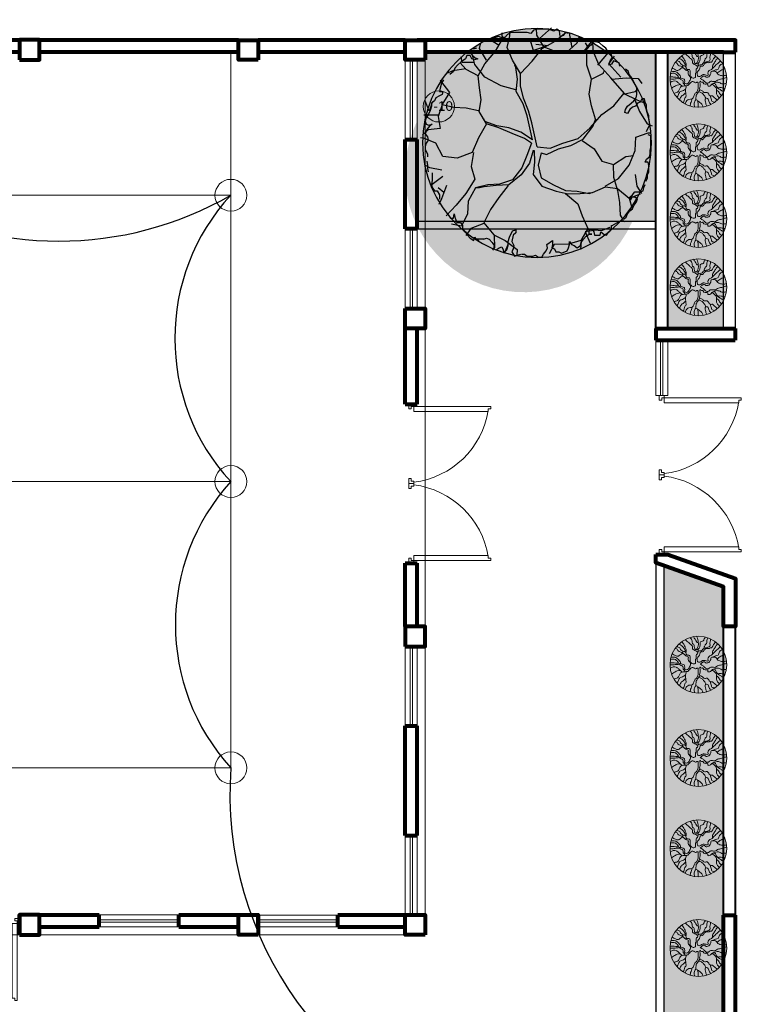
# Model space of a CAD drawing. Extents: x 3331.4 to 3353.9, y 1743.2 to 1801.6.
# Tile 6 of 6: x 3344.8 to 3353.9, y 1789.2 to 1801.6. Entities that reach past the tile are written whole.
import ezdxf

# ---------------------------------------------------------------- set-up
doc = ezdxf.new("R2010")
doc.units = 0
doc.layers.add('JD-ARBOL', color=7, linetype='Continuous')
doc.layers.add('JD-HATCH', color=7, linetype='Continuous')
doc.layers.add('JD-COTAS', color=250, linetype='Continuous', lineweight=13)
doc.layers.add('MUROS', color=168, linetype='Continuous', lineweight=50)
doc.styles.add('ARIAL', font='txt', dxfattribs={"height": 1})

# ---------------------------------------------------------------- blocks, each defined once
blk = doc.blocks.new('A$C7BF52171')
at = {"lineweight": 13}
for p, q in [((0.775, 0.775), (0.8013, 0.775)), ((0.8013, 0.775), (0.8013, 0.75)), ((0.8, 0.025), (0.775, 0.025)), ((0.8, 0.05), (0.8, 0.025))]:
    blk.add_line(p, q, dxfattribs=at)
for points in [[(0.775, 0.775), (0.775, 0.8), (0.825, 0.8), (0.825, 0.75), (0.8013, 0.75)], [(0.025, 0.05), (0, 0.05), (0, 0.025), (0.025, 0.025)], [(0.025, 0.025), (0.775, 0.025), (0.775, 0.075), (0.025, 0.075), (0.025, 0.05)], [(0.8, 0.05), (0.825, 0.05), (0.825, 0), (0.775, 0), (0.775, 0.025)]]:
    blk.add_lwpolyline(points, dxfattribs=at)
blk.add_arc((0.8845, -0.0762), 0.8706, 97.22592, 170.83204, dxfattribs=at)
blk = doc.blocks.new('col25')
at = {"color": 18, "lineweight": 80, "true_color": 0x000000}
blk.add_lwpolyline([(0, -0.25), (0.25, -0.25), (0.25, 0), (0, 0)], close=True, dxfattribs=at)
blk = doc.blocks.new('dggsee')
at = {"transparency": 33554559}
h = blk.add_hatch(color=256, dxfattribs=at)
h.set_gradient(color1=(204, 211, 156), color2=(185, 195, 121), one_color=1, tint=0.62)
h.paths.add_polyline_path([(0.2721, 0.1822, 0.086802), (0.2163, 0.501, 0.658274), (-1.3688, -0.1812, 0.086802), (-1.3131, -0.5001, 0.658274)])
h = blk.add_hatch(color=256, dxfattribs=at)
h.set_gradient(color1=(135, 144, 65), color2=(148, 158, 71), one_color=1, tint=0.45, name='INVCYLINDER')
h.paths.add_polyline_path([(-1.3131, -0.5001, 0.840262), (0.51, -0.1812, 0.206074), (0.2163, 0.501, -0.086802), (0.2721, 0.1822, -0.658274)])
h = blk.add_hatch(color=256, dxfattribs=at)
h.set_gradient(color1=(161, 161, 161), color2=(184, 184, 184), one_color=1, tint=0.72, name='INVCYLINDER')
h.paths.add_polyline_path([(0.6537, -0.4323, 0.171131), (0.4384, 0.1785, -0.09857), (0.51, -0.1812, -0.806066), (-1.2841, -0.571, 0.930971)])
for p, q in [((-0.7986, 0.6572), (-0.7871, 0.6832)), ((0.0664, 0.5965), (0.0952, 0.5879)), ((-0.2471, 0.4568), (-0.2538, 0.4676)), ((-0.3978, -0.2423), (-0.4056, -0.2423)), ((0.0425, -0.5484), (0.0767, -0.5484)), ((0.003, -0.9719), (0.0722, -0.9719)), ((0.0722, -0.9719), (0.0491, -0.9805))]:
    blk.add_line(p, q)
for points in [[(-0.689, 0.7179), (-0.6602, 0.7265), (-0.6429, 0.7005), (-0.6198, 0.6919), (-0.6141, 0.7352), (-0.591, 0.7525), (-0.5679, 0.7352), (-0.5449, 0.7439), (-0.516, 0.7525), (-0.4295, 0.7525), (-0.4007, 0.7439), (-0.3776, 0.7179), (-0.3488, 0.7265), (-0.2162, 0.7265), (-0.1873, 0.7092), (-0.1643, 0.6832), (-0.1354, 0.6832), (-0.1124, 0.6919), (-0.0893, 0.6832), (-0.0547, 0.6745), (-0.0316, 0.6572)], [(-0.432, -0.2138), (-0.4095, -0.1148), (-0.387, -0.0173), (-0.3606, 0.0817), (-0.3185, 0.1852), (-0.2931, 0.2887), (-0.2931, 0.3878), (-0.3909, 0.4913), (-0.4731, 0.5948), (-0.5788, 0.6533), (-0.6688, 0.7283)], [(-0.4506, 0.6758), (-0.5485, 0.7628)], [(-0.4849, 0.6068), (-0.4281, 0.7043), (-0.4242, 0.7568)], [(-0.2948, 0.3895), (-0.2285, 0.4973), (-0.1835, 0.6008), (-0.206, 0.6983), (-0.206, 0.7283)], [(-1.1472, 0.2257), (-1.0347, 0.3533), (-0.9369, 0.4628), (-0.8909, 0.5723), (-0.888, 0.6698), (-0.8498, 0.6698)], [(-1.11, 0.4492), (-1.1042, 0.4752), (-1.0581, 0.4926), (-1.0408, 0.4666), (-1.0177, 0.4579), (-1.0293, 0.4926), (-1.0466, 0.5186), (-1.0408, 0.5446), (-1.012, 0.5705), (-0.9947, 0.5965), (-0.9716, 0.6139), (-0.9428, 0.6399), (-0.9139, 0.6485), (-0.8909, 0.6485), (-0.8736, 0.6225), (-0.8447, 0.6139), (-0.8274, 0.6399)], [(-0.8762, 0.3413), (-0.8381, 0.4568), (-0.8381, 0.5888), (-0.8987, 0.6533)], [(-0.4849, 0.6068), (-0.5935, 0.5663), (-0.7031, 0.5543), (-0.8087, 0.5603), (-0.8841, 0.6593), (-0.888, 0.6593)], [(-0.6649, 0.5543), (-0.7598, 0.6413), (-0.7784, 0.6938)], [(-0.7177, 0.6008), (-0.6991, 0.7043), (-0.6991, 0.7223)], [(-0.4203, 0.6293), (-0.5221, 0.6188), (-0.4017, 0.5783), (-0.3714, 0.6758), (-0.387, 0.6698)], [(0.0532, 0.3698), (-0.0025, 0.4688), (-0.0896, 0.5723), (-0.1454, 0.6698), (-0.1424, 0.7223)], [(-0.1199, 0.6188), (-0.0329, 0.6698)], [(-0.9291, 0.4568), (-1.0152, 0.5603), (-1.0152, 0.5783)], [(-0.0143, 0.4973), (0.0425, 0.5948), (0.0346, 0.6293)], [(-1.1169, 0.3578), (-1.0191, 0.4688), (-1.0641, 0.5318)], [(-0.255, 0.2542), (-0.1346, 0.2887), (-0.0025, 0.3578), (0.0797, 0.4628), (0.1061, 0.5603)], [(0.1183, 0.5619), (0.101, 0.5359), (0.0779, 0.5186), (0.0549, 0.5099), (0.0837, 0.5012), (0.1068, 0.5099), (0.1183, 0.5359), (0.1471, 0.5359), (0.1587, 0.5099), (0.1933, 0.4839), (0.2221, 0.4579), (0.2452, 0.4319), (0.2567, 0.4059), (0.2855, 0.3799)], [(0.0875, 0.4793), (0.1853, 0.4793), (0.1931, 0.5258)], [(-1.3291, -0.088), (-1.3522, -0.036), (-1.3522, -0.01), (-1.3464, 0.016), (-1.3464, 0.042), (-1.3349, 0.068), (-1.3291, 0.1026), (-1.3291, 0.1286), (-1.3176, 0.1546), (-1.3118, 0.1806), (-1.2888, 0.1806), (-1.2772, 0.1546), (-1.2542, 0.146), (-1.2369, 0.12), (-1.2138, 0.1113), (-1.1907, 0.094), (-1.1734, 0.0593), (-1.1504, 0.068), (-1.1561, 0.094), (-1.1734, 0.12), (-1.2023, 0.146), (-1.2253, 0.1633), (-1.2426, 0.1893), (-1.2484, 0.2153), (-1.2484, 0.2673), (-1.2311, 0.3019), (-1.208, 0.3539), (-1.185, 0.3799), (-1.1792, 0.4059), (-1.1561, 0.4232)], [(-0.9105, 0.0127), (-0.8762, 0.1222), (-0.8576, 0.2197), (-0.8762, 0.3413), (-0.9741, 0.3923), (-0.978, 0.4043)], [(-0.3937, -0.1547), (-0.3714, -0.0578), (-0.3489, 0.0412), (-0.3156, 0.1387), (-0.2589, 0.2422), (-0.2696, 0.3413), (-0.255, 0.4388), (-0.2471, 0.4568)], [(-0.383, -0.1841), (-0.3264, -0.1433), (-0.2246, -0.1028), (-0.116, -0.0578), (-0.0143, -0.0233), (0.0464, 0.0757), (0.0278, 0.1732), (0.0425, 0.2722), (0.0532, 0.3698), (0.1521, 0.4223), (0.2039, 0.4793)], [(0.155, 0.4283), (0.2607, 0.4103), (0.3135, 0.3878)], [(-1.0416, 0.3413), (-1.1619, 0.3533), (-1.2598, 0.3473), (-1.2901, 0.3067)], [(0.0503, 0.0817), (0.1521, 0.1042), (0.2528, 0.1102), (0.3477, 0.1327), (0.2871, 0.2317), (0.3585, 0.3293), (0.3624, 0.3353)], [(0.3374, 0.3366), (0.3547, 0.3106), (0.3663, 0.2673), (0.372, 0.2413), (0.3432, 0.2413), (0.349, 0.2153), (0.372, 0.2066), (0.4009, 0.1893), (0.4124, 0.1633), (0.4355, 0.146), (0.4355, 0.12), (0.447, 0.0853), (0.4643, 0.0506), (0.4816, 0.0246), (0.4874, -0.0014), (0.4816, -0.0274), (0.4585, -0.036), (0.4297, -0.0274), (0.4528, -0.0447), (0.4758, -0.0707), (0.4874, -0.1053), (0.4701, -0.1313), (0.4643, -0.1573), (0.4816, -0.1833), (0.4874, -0.2093), (0.4874, -0.2353), (0.4701, -0.27), (0.4701, -0.296)], [(-1.1394, 0.2197), (-1.2343, 0.2422), (-1.2568, 0.2602)], [(-1.2265, 0.1852), (-1.2715, 0.0757), (-1.3322, -0.0233), (-1.3732, -0.0398)], [(-0.4319, -0.2134), (-0.5377, -0.2243), (-0.6424, -0.1838), (-0.7666, -0.1433), (-0.8645, -0.0578), (-0.9623, 0.0517), (-1.0611, 0.1222), (-1.1433, 0.2257), (-1.249, 0.1732), (-1.3165, 0.1447)], [(0.3477, 0.1327), (0.381, 0.0352), (0.3663, -0.0638), (0.4642, -0.0743), (0.5092, -0.1148)], [(-0.4634, -0.2619), (-0.5074, -0.2768), (-0.6052, -0.2303), (-0.707, -0.2018), (-0.8087, -0.1493), (-0.888, -0.0458), (-0.9134, 0.0172)], [(-0.3937, -0.1547), (-0.296, -0.0923), (-0.1982, -0.0578), (-0.1004, -0.0398), (-0.0025, -0.0053), (0.0082, 0.0172)], [(0.381, 0.0472), (0.4984, 0.0472)], [(-0.0161, -0.0239), (0.0503, -0.1388), (0.1022, -0.2588), (0.2264, -0.3053), (0.3438, -0.2933), (0.3996, -0.1838), (0.4945, -0.1433), (0.5278, -0.1388)], [(-0.9887, -0.5364), (-1.0983, -0.4734), (-1.1854, -0.3638), (-1.2343, -0.2423), (-1.2412, -0.1328), (-1.3429, -0.0983), (-1.3654, -0.0983)], [(-1.3234, -0.4953), (-1.3349, -0.4693), (-1.3349, -0.4433), (-1.3464, -0.4173), (-1.3464, -0.3653), (-1.3407, -0.3393), (-1.3176, -0.3393), (-1.3291, -0.3133), (-1.3522, -0.296), (-1.358, -0.27), (-1.358, -0.244), (-1.3637, -0.218), (-1.3637, -0.1227), (-1.3407, -0.114)], [(-0.8009, -0.1613), (-0.8987, -0.2303), (-0.9623, -0.3293), (-1.0572, -0.3578), (-1.159, -0.2933), (-1.2226, -0.2828)], [(-0.4056, -0.2423), (-0.4095, -0.3398), (-0.3978, -0.4389), (-0.4692, -0.5364), (-0.5866, -0.5769), (-0.6845, -0.5994), (-0.7823, -0.5949), (-0.8841, -0.5889), (-0.9927, -0.5424), (-1.0905, -0.5544), (-1.1854, -0.6339), (-1.2108, -0.7209)], [(-0.3978, -0.2423), (-0.3684, -0.3458), (-0.3, -0.4434), (-0.1982, -0.5244), (-0.0935, -0.5304), (0.0043, -0.5424), (0.0425, -0.5484)], [(-0.3831, -0.1838), (-0.345, -0.2828), (-0.3039, -0.3863), (-0.2285, -0.4839), (-0.1229, -0.5199), (-0.025, -0.5244), (0.0767, -0.5484), (0.1364, -0.6579), (0.1403, -0.7614), (0.1892, -0.8649), (0.2724, -0.8484)], [(-0.4631, -0.2618), (-0.4399, -0.3638), (-0.4624, -0.4674), (-0.5641, -0.5244), (-0.662, -0.5709), (-0.7598, -0.5769), (-0.8576, -0.5949), (-0.8801, -0.5889)], [(0.0914, -0.2588), (0.11, -0.3743), (0.0797, -0.4794), (0.155, -0.5949), (0.2342, -0.6924), (0.3174, -0.7794)], [(-1.0533, -0.3578), (-1.0572, -0.4614), (-1.0905, -0.5709), (-1.1061, -0.6699), (-1.113, -0.7734), (-1.1326, -0.8079)], [(0.3507, -0.4044), (0.4495, -0.3863), (0.4906, -0.3638)], [(0.4758, -0.3306), (0.4701, -0.3653), (0.4701, -0.3913), (0.4643, -0.4173)], [(-1.2343, -0.4389), (-1.249, -0.5364), (-1.2862, -0.5949)], [(0.3438, -0.4554), (0.4417, -0.5304), (0.4456, -0.5304)], [(0.4297, -0.426), (0.4297, -0.4866), (0.4355, -0.5213), (0.4297, -0.5473), (0.4124, -0.5733), (0.3893, -0.5733), (0.372, -0.6079), (0.372, -0.6426)], [(-1.1388, -0.8072), (-1.1619, -0.7899), (-1.1734, -0.7639), (-1.1907, -0.7379), (-1.2138, -0.7206), (-1.2253, -0.6946), (-1.2426, -0.6686), (-1.2542, -0.6426), (-1.2311, -0.6253), (-1.208, -0.6253), (-1.1965, -0.6513), (-1.1907, -0.6253), (-1.2138, -0.6079), (-1.2311, -0.5819), (-1.2772, -0.5819), (-1.3003, -0.5733), (-1.3061, -0.5473), (-1.3176, -0.5213)], [(-0.1914, -0.5304), (-0.116, -0.6294), (-0.0475, -0.7269), (0.0082, -0.8364), (-0.074, -0.9354), (-0.1689, -0.9804), (-0.2667, -1.0554), (-0.2628, -1.102)], [(0.3135, -0.5304), (0.3546, -0.6399), (0.3771, -0.6864)], [(0.336, -0.5889), (0.381, -0.5484)], [(-1.1883, -0.6339), (-1.2793, -0.5994)], [(-0.662, -0.5949), (-0.7637, -0.6804), (-0.8009, -0.7794), (-0.8498, -0.8889), (-0.9594, -0.8994), (-1.0308, -0.8709)], [(0.3201, -0.7466), (0.2971, -0.7726), (0.2798, -0.7986), (0.2567, -0.7986), (0.2509, -0.7639), (0.2452, -0.7899), (0.2279, -0.8332), (0.199, -0.8332), (0.1817, -0.8592), (0.1817, -0.8852), (0.1587, -0.9112), (0.1414, -0.9372), (0.1183, -0.9632), (0.0895, -0.9805), (0.0837, -0.9545), (0.0606, -0.9805)], [(-0.3027, -1.0932), (-0.3257, -1.0932), (-0.3488, -1.1105), (-0.3949, -1.1105), (-0.418, -1.1018), (-0.4411, -1.1192), (-0.4699, -1.1192), (-0.4814, -1.0932), (-0.5045, -1.0672), (-0.516, -1.0412), (-0.5103, -1.0152), (-0.5564, -0.9805), (-0.5564, -1.0152), (-0.5506, -1.0412), (-0.5737, -1.0499), (-0.5852, -1.0758), (-0.6083, -1.0758), (-0.6314, -1.0845), (-0.6775, -1.0672), (-0.689, -1.0412), (-0.6948, -1.0152), (-0.6948, -0.9892), (-0.7121, -1.0152), (-0.7352, -1.0239), (-0.7582, -1.0412), (-0.7871, -1.0239), (-0.7928, -0.9979), (-0.8101, -0.9719), (-0.8332, -0.9459), (-0.8563, -0.9285), (-0.8793, -0.9285), (-0.8563, -0.9285), (-0.8563, -0.8939), (-0.8793, -0.8852), (-0.8966, -0.9112), (-0.9024, -0.9372), (-0.9485, -0.9372), (-0.9543, -0.9112), (-0.9774, -0.9285), (-1.0004, -0.9372), (-1.0177, -0.9112), (-1.0408, -0.8852), (-1.0408, -0.8592), (-1.0466, -0.8592), (-1.1042, -0.8246), (-1.1273, -0.8159), (-1.1504, -0.8246)], [(-0.8459, -0.8829), (-0.7892, -0.9804), (-0.6884, -1.0104), (-0.571, -1.0149), (-0.5299, -1.0899)], [(0.0082, -0.8424), (0.1139, -0.8829), (0.155, -0.9399)], [(-0.9291, -0.8949), (-0.8234, -0.9114), (-0.8645, -1.0044)], [(0.0087, -0.9719), (-0.0143, -0.9632), (-0.0374, -0.9719), (-0.0605, -0.9979), (-0.0778, -1.0239), (-0.072, -1.0499), (-0.0951, -1.0585), (-0.1181, -1.0412), (-0.1412, -1.0325), (-0.1527, -1.0585), (-0.1585, -1.0845), (-0.1816, -1.0585), (-0.1931, -1.0239), (-0.1931, -0.9892), (-0.2046, -0.9545), (-0.2277, -0.9025), (-0.2565, -0.8939), (-0.2565, -0.9199), (-0.2335, -0.9372), (-0.2219, -0.9892), (-0.2392, -1.0239), (-0.2335, -1.0499), (-0.2219, -1.0758), (-0.245, -1.1105), (-0.2681, -1.1018), (-0.2969, -1.0932)], [(-0.0779, -0.9399), (-0.0818, -1.0389), (-0.0632, -1.0614)], [(-0.7931, -0.9864), (-0.7862, -1.0554)], [(-0.1943, -1.0044), (-0.1649, -1.0734)]]:
    blk.add_lwpolyline(points)
blk.add_circle((-0.4294, -0.1812), 0.9394)
blk = doc.blocks.new('molle1')
at = {"lineweight": 0, "transparency": 33554585}
h = blk.add_hatch(color=256, dxfattribs=at)
h.set_gradient(color1=(204, 211, 156), color2=(185, 195, 121), one_color=1, tint=0.62)
h.paths.add_polyline_path([(20.8, 36.7, 0.5954), (-51.9, -2.7, 0.145342), (-44.3, -28.4, 0.810916)])
h = blk.add_hatch(color=256, dxfattribs=at)
h.set_gradient(color1=(135, 144, 65), color2=(148, 158, 71), one_color=1, tint=0.45, name='INVCYLINDER')
h.paths.add_polyline_path([(42.2, -2.7, 0.253604), (20.8, 36.7, -0.810916), (-44.3, -28.4, 0.746204)])
at = {"lineweight": 0, "transparency": 33554508}
h = blk.add_hatch(color=256, dxfattribs=at)
h.set_gradient(color1=(161, 161, 161), color2=(184, 184, 184), one_color=1, tint=0.72, name='INVCYLINDER')
h.paths.add_polyline_path([(37.7, 17.4, -0.110571), (42.2, -2.7, -0.725371), (-42.8, -30.5, 1.10031)])
at = {"color": 18, "lineweight": 0, "true_color": 0x000000}
blk.add_circle((-4.9, -2.7), 46.9, dxfattribs=at)
at = {"lineweight": 0, "transparency": 33554687}
for points, knots in [([(-3.9, 1.8), (-3.7, 2.2), (-2.6, 4.3), (-2.8, 7.6), (-4.2, 10.3), (-5.7, 11.5), (-7, 13.7), (-7, 16.2), (-8.3, 18.6), (-10.2, 18.2), (-12.4, 18.3), (-13.7, 20.4), (-15.1, 22.2), (-16.9, 23.9), (-19.6, 24.2), (-22.3, 23.5), (-24, 25.5), (-26.4, 24.3), (-27.3, 26.5), (-28.8, 28.1), (-29, 30.5), (-31.6, 32), (-32.5, 33.7), (-33.3, 34.8)], [0, 0, 0, 0, 1.487672, 7.049482, 8.960399, 10.503844, 12.553317, 16.408584, 17.936749, 19.971034, 21.383545, 24.40642, 26.402825, 28.472782, 31.575981, 34.071826, 36.147242, 38.229705, 40.153104, 42.069987, 44.955478, 46.546493, 50.566126, 50.566126, 50.566126, 50.566126]), ([(0, 0), (-0.2, 1.6), (-0.4, 3.5), (0.5, 6.3), (-1.6, 7), (-1.1, 10.1), (-0.6, 12.6), (-1.9, 14.7), (-4.2, 15.1), (-3.1, 18.1), (-5.5, 19.8), (-7.7, 20.4), (-10.5, 19.8), (-11.8, 22.5), (-14.6, 25), (-18.4, 25.3), (-21.8, 26.2), (-24.8, 28.4), (-23, 32.8), (-24.8, 36.7), (-24.5, 39.2), (-24.3, 40.2)], [0, 0, 0, 0, 4.976861, 6.081775, 7.49777, 10.077554, 13.759847, 15.30081, 16.991231, 19.518943, 22.04617, 24.525847, 26.465754, 29.848824, 32.112043, 37.579801, 40.613724, 42.743107, 47.823892, 52.138627, 55.195687, 55.195687, 55.195687, 55.195687]), ([(-13.6, 24), (-13.9, 24.9), (-14.4, 26.4), (-15.8, 28.2), (-15.9, 30.7), (-19.2, 31.9), (-18.6, 35.6), (-19.1, 38.9), (-19.9, 40.8), (-20.3, 41.7)], [1.520116, 1.520116, 1.520116, 1.520116, 4.12579, 6.231171, 8.325521, 10.95034, 14.867503, 17.830022, 20.994383, 20.994383, 20.994383, 20.994383]), ([(-4.3, 22), (-4.8, 22.9), (-6.3, 25.1), (-8.1, 28.9), (-7.3, 32.5), (-8.4, 35.6), (-11.3, 35.9), (-14.3, 37.2), (-13.6, 40.1), (-15.9, 41), (-16.2, 42.2), (-16.2, 43)], [0, 0, 0, 0, 3.055732, 8.103304, 11.890915, 13.895722, 17.095902, 19.835694, 22.289398, 23.885975, 26.184634, 26.184634, 26.184634, 26.184634]), ([(-1.9, 22.5), (-2.3, 23.5), (-2.8, 24.6), (-3.3, 25.6), (-4, 27.1), (-5.2, 29.8), (-4.4, 34.3), (-4.1, 38.6), (-3.1, 42.2), (-2, 43.9), (-1.7, 44.2)], [-3.343556, -3.343556, -3.343556, -3.343556, 0, 0, 0, 4.881341, 8.653818, 13.327233, 17.957398, 19.409185, 19.409185, 19.409185, 19.409185]), ([(-4.5, 34.1), (-3.9, 34), (-2.6, 33.8), (-0.9, 36.2), (-0.2, 38.9), (2, 40.7), (2.4, 42.5), (3, 43.3), (3.3, 43.6)], [0.70682, 0.70682, 0.70682, 0.70682, 2.551581, 4.428853, 8.660486, 10.958824, 12.490121, 13.885392, 13.885392, 13.885392, 13.885392]), ([(-3.7, 17.5), (-3.1, 18), (-1.7, 19.4), (0.9, 21), (3.6, 21.9), (5.1, 23.6), (5.1, 25.7), (4.6, 29), (8.1, 30.3), (10.7, 33.7), (14, 35.9), (16.3, 38.2), (17, 39)], [1.106086, 1.106086, 1.106086, 1.106086, 3.410175, 7.059141, 10.161926, 11.699621, 13.460443, 16.40141, 20.554065, 22.633748, 29.285289, 32.342324, 32.342324, 32.342324, 32.342324]), ([(-0.1, 22.5), (0.3, 22.7), (1.5, 23.3), (1.8, 25.5), (2.2, 27.5), (2.2, 29.7), (3.4, 31.1), (5.7, 32.8), (5.6, 35.7), (5.9, 38.6), (7.5, 40.3), (8.5, 41.6), (9, 42.2)], [0, 0, 0, 0, 1.408832, 3.857236, 5.978265, 7.7377, 10.199554, 11.365314, 15.914775, 17.692181, 20.151234, 22.604081, 22.604081, 22.604081, 22.604081]), ([(16, 16.9), (15.7, 17.8), (14.8, 20.3), (16.1, 23.8), (17.7, 28), (19.5, 31.9), (22.1, 34.2), (23.2, 35)], [1.238486, 1.238486, 1.238486, 1.238486, 3.908544, 9.366876, 11.583904, 17.535942, 21.825877, 21.825877, 21.825877, 21.825877]), ([(-44.8, 22.2), (-42.6, 21.6), (-39.1, 19.5), (-38.6, 12.4), (-32.8, 12.3), (-30.2, 10.6), (-28.9, 9.8)], [4.577965, 4.577965, 4.577965, 4.577965, 10.947986, 16.937405, 21.312936, 26.064335, 26.064335, 26.064335, 26.064335]), ([(-3.9, 1.8), (-4.6, 1.5), (-6.2, 1), (-9.1, 1.7), (-11.1, 4.2), (-14.6, 4.5), (-17.1, 3.4), (-22.2, 2.6), (-20, 7), (-21.7, 11.1), (-27, 12.7), (-31.1, 17.9), (-36.3, 22.5), (-39.8, 25.6), (-41.3, 27)], [0, 0, 0, 0, 2.093997, 5.030728, 8.402276, 11.07323, 14.614807, 18.086644, 21.210522, 25.047133, 30.260902, 36.701624, 44.635395, 50.875294, 50.875294, 50.875294, 50.875294]), ([(-28.3, 14.6), (-28, 16), (-27.8, 19.4), (-31.7, 23.7), (-33.7, 28.6), (-35.9, 30.9), (-36.9, 31.8)], [2.058835, 2.058835, 2.058835, 2.058835, 6.255743, 12.40473, 18.229816, 21.998922, 21.998922, 21.998922, 21.998922]), ([(-5, 19.3), (-4.7, 19.5), (-4.3, 19.8), (-4.2, 20.8), (-4.7, 22.1), (-2.6, 22.5), (-1.4, 22.5), (-0.2, 22.5), (-0.1, 22.5)], [0.909184, 0.909184, 0.909184, 0.909184, 1.750229, 2.595156, 3.845073, 4.761623, 7.745846, 8.1213, 8.1213, 8.1213, 8.1213]), ([(0, 0), (0.5, -0.4), (1.6, -1.4), (4.6, -1.9), (7, 0), (9.5, 2.9), (8.5, 7.1), (8.5, 13.9), (14.8, 12.1), (15.5, 16.3), (17.3, 19.4), (20.5, 18.8), (22.2, 16.8), (25.1, 18.7), (28.2, 19.1), (30, 22.9), (31.9, 24), (33.5, 24.5)], [0, 0, 0, 0, 1.971499, 4.404684, 8.245601, 10.500317, 15.54747, 20.951561, 25.52786, 28.34436, 32.135877, 34.745484, 36.598586, 39.017582, 43.615145, 45.610074, 50.719717, 50.719717, 50.719717, 50.719717]), ([(15.3, 19.3), (16.1, 20.2), (18.1, 22.6), (20.2, 26.8), (24.1, 29.6), (26.4, 30.9), (27.5, 31.5)], [1.748636, 1.748636, 1.748636, 1.748636, 5.151167, 11.274974, 15.479486, 19.171989, 19.171989, 19.171989, 19.171989]), ([(20.3, 18.6), (20.7, 19.2), (22, 20.8), (25, 21.9), (25.3, 25.6), (28.5, 26.3), (30.3, 27.1), (31.1, 27.6)], [1.62817, 1.62817, 1.62817, 1.62817, 4.040636, 7.536367, 10.280233, 13.43003, 16.228615, 16.228615, 16.228615, 16.228615]), ([(-7.8, -2.1), (-8.3, -1.6), (-9.4, -0.5), (-11.2, 0.7), (-12.8, 2.1), (-15.4, 2.5), (-16.2, -0.1), (-19, 0.2), (-21.6, 0.2), (-23.6, 2.9), (-25.7, 5.3), (-25.1, 10), (-29.5, 9.6), (-33.6, 10.5), (-35.4, 6.1), (-39.1, 3.4), (-44.8, 2), (-49.2, 2.7), (-51.5, 3.2)], [0, 0, 0, 0, 2.326316, 4.629097, 6.25926, 8.815189, 10.733159, 12.873208, 16.171639, 18.084833, 22.355404, 25.963989, 28.689995, 33.280598, 37.299008, 40.895142, 46.879861, 54.145639, 54.145639, 54.145639, 54.145639]), ([(-48.8, 14.1), (-46.4, 13.3), (-41.6, 11.4), (-37.6, 8.2), (-35.6, 6.5)], [3.984444, 3.984444, 3.984444, 3.984444, 11.614121, 19.381204, 19.381204, 19.381204, 19.381204]), ([(8.7, -4.6), (8.4, -3.6), (7.6, -0.9), (10.1, 2.2), (12.4, 5.3), (11.9, 7.8), (11.5, 10.9), (14.6, 10.9), (16.8, 12.5), (18.6, 14), (20.4, 16.2), (23.2, 15.1), (25.5, 13.5), (28.4, 10.4), (33.6, 12.3), (36.9, 14.3), (38.5, 15.5)], [0, 0, 0, 0, 3.116951, 7.925452, 10.815918, 14.178478, 15.713401, 18.901791, 20.966726, 24.055445, 26.117565, 28.406024, 31.756627, 35.044437, 40.200757, 46.22761, 46.22761, 46.22761, 46.22761]), ([(8.7, -4.6), (9.3, -5.6), (10.6, -7.9), (12.7, -11.3), (17.3, -11.4), (18.2, -7.9), (17.4, -5.5), (18.8, -2.3), (22.1, -2.6), (24.4, -0.5), (26.7, -1.8), (28.8, 1.3), (30.5, 4.5), (34.6, 6.8), (38.2, 6.5), (40.3, 6.3), (41.3, 6.1)], [0, 0, 0, 0, 3.529497, 7.758477, 11.668156, 13.443562, 17.442001, 19.22389, 22.906048, 25.886688, 27.194334, 29.60165, 34.797765, 39.194844, 42.321403, 45.530802, 45.530802, 45.530802, 45.530802]), ([(24.3, -1), (24.4, -0.4), (24.9, 2.9), (28.4, 6), (32, 9.4), (36, 9.6), (38.8, 9.7), (40.5, 9.8)], [1.486468, 1.486468, 1.486468, 1.486468, 3.31887, 11.488399, 14.583305, 17.711255, 22.891883, 22.891883, 22.891883, 22.891883]), ([(28, 0.2), (28.8, 0), (31.1, -0.6), (34.2, 0.2), (38.1, 0.5), (40.5, 0.5), (42.1, 0.4)], [0.356065, 0.356065, 0.356065, 0.356065, 2.769807, 7.396697, 9.760165, 14.49593, 14.49593, 14.49593, 14.49593]), ([(-51.8, -0.3), (-50.1, -0.8), (-46.1, -2.1), (-40.9, -3.6), (-36, -4.4), (-33.3, -7.3), (-28.9, -7.1), (-24.6, -6.1), (-22.4, -8.9), (-19.2, -10.5), (-15.7, -8.2), (-13.1, -5), (-10.4, -3.3), (-8.4, -2.4), (-7.8, -2.1)], [2.436307, 2.436307, 2.436307, 2.436307, 7.847959, 15.11786, 18.731897, 22.608003, 25.842584, 31.339818, 34.319004, 35.815706, 41.579437, 44.270281, 48.706629, 50.79687, 50.79687, 50.79687, 50.79687]), ([(-51.3, -10.5), (-50.1, -10.5), (-47.5, -10.7), (-43.7, -11.5), (-40.1, -8.9), (-34.3, -7.7), (-30.1, -9.8), (-27.5, -11.1)], [3.345364, 3.345364, 3.345364, 3.345364, 6.838645, 10.960594, 14.478033, 19.545742, 27.929811, 27.929811, 27.929811, 27.929811]), ([(-8.3, -6.7), (-8.7, -7.5), (-9.6, -9), (-12.5, -7.5), (-12.3, -10.4), (-15.6, -12), (-18.2, -10.8), (-20.6, -11.8), (-19.7, -15.2), (-25.3, -14.7), (-26.7, -10.8), (-31.9, -9.6), (-34.4, -13.4), (-35.1, -16.7), (-37.9, -17.9), (-40.6, -16.7), (-44.5, -17.8), (-47.4, -18.4), (-49.1, -18.8)], [0, 0, 0, 0, 2.277518, 4.650699, 5.506754, 9.677793, 12.489893, 14.160867, 16.082496, 20.405121, 23.720717, 28.354227, 32.698462, 35.806393, 37.958006, 40.694689, 44.335008, 49.539398, 49.539398, 49.539398, 49.539398]), ([(-39.6, -34.5), (-38.4, -33.4), (-36.1, -30.9), (-34.2, -26.2), (-34.6, -21.6), (-34.3, -16.5), (-30.4, -13.7), (-27.9, -11.9), (-27.2, -11.3)], [3.556438, 3.556438, 3.556438, 3.556438, 8.247065, 13.60871, 18.066099, 22.096656, 28.354488, 31.199604, 31.199604, 31.199604, 31.199604]), ([(-8.3, -6.7), (-8.1, -6.7), (-7.2, -6.6), (-7.2, -9.8), (-8, -12.7), (-7.5, -16.5), (-6.1, -20.3), (-9.1, -21.5), (-11.4, -22.3), (-13, -24.3), (-14.5, -25.4), (-16.5, -25.4), (-19.7, -24.4), (-21.8, -27.7), (-23.4, -30.5), (-25.9, -31.1), (-28.1, -30.4), (-30.2, -33), (-32.9, -35.2), (-35, -37), (-36, -37.9)], [0, 0, 0, 0, 0.569526, 2.570259, 6.647275, 10.998666, 14.55543, 15.410412, 19.90944, 22.0898, 22.668827, 25.441192, 27.878088, 31.856605, 35.305347, 37.183511, 39.158886, 41.695317, 45.830194, 50.019383, 50.019383, 50.019383, 50.019383]), ([(-4.5, -10), (-4.5, -9.4), (-4.4, -8.2), (-2.1, -8), (-0.9, -9.8), (1.3, -8.9), (2.9, -7.5), (6.1, -6.6), (8.5, -9.9), (11.1, -11.7), (12.8, -14.3), (15.7, -14.1), (19.5, -14.4), (26.9, -15.4), (26.8, -24.8), (32.8, -25.3), (34.6, -26.4), (35.3, -27.1)], [0, 0, 0, 0, 1.552644, 3.358064, 5.226034, 7.160002, 9.233633, 12.015677, 15.799374, 19.928863, 21.873769, 24.404215, 27.687864, 34.044077, 43.534912, 46.941929, 50.177983, 50.177983, 50.177983, 50.177983]), ([(-4.5, -10), (-4.5, -11.9), (-4.4, -15.9), (-4.1, -20.8), (-2.4, -24.8), (1.4, -26.6), (2.3, -31.5), (5.4, -36.8), (10.7, -36), (15.3, -38.9), (16.6, -42.1), (17.1, -44.3)], [0, 0, 0, 0, 5.770116, 11.874467, 14.951368, 17.960772, 23.610597, 29.207127, 34.066944, 38.062333, 44.482295, 44.482295, 44.482295, 44.482295]), ([(30.7, -33.4), (29.7, -32), (28.1, -29.3), (26.8, -24.2), (20.9, -22.8), (15, -19.5), (15.5, -15.5), (15.7, -14.2)], [3.61348, 3.61348, 3.61348, 3.61348, 8.998721, 12.81387, 18.366288, 25.943596, 29.714644, 29.714644, 29.714644, 29.714644]), ([(17.5, -14.3), (17.4, -13.4), (17.5, -11.6), (20.6, -10.5), (20.1, -7.8), (20.2, -5), (23, -4.2), (25, -3.7), (25.9, -2.4), (26, -1.6), (26, -1.3)], [1.085705, 1.085705, 1.085705, 1.085705, 3.447467, 6.531498, 8.330604, 11.03221, 13.986785, 16.003477, 17.289661, 18.323625, 18.323625, 18.323625, 18.323625]), ([(21.6, -14.8), (22.6, -14.1), (24.9, -12.4), (28, -9.3), (33.5, -4.8), (38.3, -6.6), (41.8, -8.5)], [1.345637, 1.345637, 1.345637, 1.345637, 5.101977, 9.97737, 14.511091, 25.039418, 25.039418, 25.039418, 25.039418]), ([(25.1, -12.1), (26.8, -12.2), (30.7, -12.8), (35.5, -15.4), (38.4, -17.6), (39.5, -18.4)], [2.287641, 2.287641, 2.287641, 2.287641, 7.284835, 14.12371, 18.183516, 18.183516, 18.183516, 18.183516]), ([(26.1, -1.3), (26.4, -1.6), (27.4, -2.6), (31.5, -2), (36.3, -3.5), (40.4, -3.1), (42.2, -2.8)], [0.710978, 0.710978, 0.710978, 0.710978, 1.832675, 4.899777, 11.801212, 17.165369, 17.165369, 17.165369, 17.165369]), ([(-47.1, -23.5), (-46.2, -23.4), (-43.9, -23), (-41.3, -20.6), (-37.8, -19.1), (-36.4, -17.5), (-35.7, -16.6)], [2.839786, 2.839786, 2.839786, 2.839786, 5.375932, 10.000565, 13.128814, 16.414547, 16.414547, 16.414547, 16.414547]), ([(-43.5, -29.5), (-42.3, -29.3), (-40.2, -28.6), (-39.2, -24.8), (-37, -22.5), (-35.1, -21.5), (-34.5, -21.2)], [1.953035, 1.953035, 1.953035, 1.953035, 5.491859, 8.514272, 12.722788, 14.821101, 14.821101, 14.821101, 14.821101]), ([(-31.2, -41.7), (-30.5, -41.3), (-29.1, -40.6), (-26.8, -39.7), (-26.1, -37), (-25, -34.1), (-24.5, -31.8), (-24.2, -30.6)], [2.437796, 2.437796, 2.437796, 2.437796, 4.956524, 7.065437, 9.476203, 12.666441, 16.49482, 16.49482, 16.49482, 16.49482]), ([(-5, -24), (-5.5, -24), (-6.7, -24), (-8.8, -24.9), (-11.5, -26.5), (-13.9, -29.4), (-16, -32.1), (-16.8, -34), (-17.1, -34.6)], [3.346735, 3.346735, 3.346735, 3.346735, 4.690937, 7.245291, 9.799418, 14.220968, 18.209174, 20.233639, 20.233639, 20.233639, 20.233639]), ([(-7.2, -20.7), (-6.7, -21.4), (-5.2, -23.7), (-3.4, -26.6), (-1.1, -29.4), (-1.2, -32.6), (-0.4, -35.2), (-0.4, -37.1), (-0.5, -37.4)], [1.962663, 1.962663, 1.962663, 1.962663, 4.634496, 10.053272, 12.504209, 14.986154, 19.482474, 20.557617, 20.557617, 20.557617, 20.557617]), ([(20.8, -42.1), (19.8, -41.1), (18.1, -38.7), (18.5, -34.6), (14.9, -32.1), (16.4, -26.5), (16.3, -22.5), (16.3, -20.1), (16.3, -19.8), (16.3, -19.5), (16.3, -19.2)], [2.211485, 2.211485, 2.211485, 2.211485, 6.446642, 10.8312, 13.107505, 18.330306, 25.568173, 25.568173, 25.568173, 26.560611, 26.560611, 26.560611, 26.560611]), ([(16.1, -26.2), (16.7, -26.1), (18.1, -26), (18.9, -29), (22.8, -30.2), (24.9, -34), (26.3, -36.6), (26.7, -37.6)], [0.46407, 0.46407, 0.46407, 0.46407, 2.08641, 4.430264, 7.901573, 13.603939, 16.690445, 16.690445, 16.690445, 16.690445]), ([(-17.1, -34.6), (-18, -34.7), (-21.2, -35.1), (-22.1, -40.8), (-24.4, -43.8), (-25.4, -45)], [0, 0, 0, 0, 2.530053, 9.209787, 13.95652, 13.95652, 13.95652, 13.95652]), ([(-17.1, -34.6), (-16.6, -35.1), (-15.4, -36.3), (-16.3, -39.4), (-16.9, -43.2), (-17.8, -46.2), (-18.3, -47.8)], [0, 0, 0, 0, 2.225039, 4.539603, 8.91482, 13.923313, 13.923313, 13.923313, 13.923313]), ([(-3.6, -39.3), (-4.1, -39.4), (-5.6, -39.9), (-7.6, -41.9), (-10.9, -44.5), (-11.9, -47.4), (-12.3, -49.1)], [0, 0, 0, 0, 1.644524, 4.514565, 8.48277, 13.756888, 13.756888, 13.756888, 13.756888]), ([(-0.5, -37.4), (-1.2, -37.5), (-3.2, -37.6), (-4.4, -41.6), (-4.3, -45.5), (-4.5, -48.5), (-4.6, -49.7)], [0, 0, 0, 0, 2.199811, 5.317156, 10.751439, 14.447224, 14.447224, 14.447224, 14.447224]), ([(-0.5, -37.4), (0.2, -38.2), (1.5, -39.7), (2.3, -44), (2, -47.1), (1.6, -49.3)], [0, 0, 0, 0, 2.979244, 5.928047, 12.489556, 12.489556, 12.489556, 12.489556]), ([(8.9, -47.7), (8.8, -46.8), (8.4, -44.5), (7.5, -41.2), (5.5, -38.2), (6.1, -36.5), (6.4, -36)], [3.210558, 3.210558, 3.210558, 3.210558, 5.986932, 9.962783, 13.828482, 15.508731, 15.508731, 15.508731, 15.508731])]:
    blk.add_open_spline(points, degree=3, knots=knots, dxfattribs=at)
blk.add_spline([(20.6, 15.7), (21, 16.5), (22.1, 16.9), (22.5, 17.4)], degree=3, dxfattribs=at)

msp = doc.modelspace()

# ---------------------------------------------------------------- hatches: boundary and pattern name
at = {"layer": 'JD-HATCH'}
h = msp.add_hatch(color=256, dxfattribs=at)
h.set_gradient(color1=(196, 204, 142), color2=(196, 204, 142), one_color=1, tint=0.68, name='INVCYLINDER')
h.paths.add_polyline_path([(3352.821, 1801.19), (3349.921, 1801.19), (3349.921, 1801.091), (3349.821, 1801.091), (3349.821, 1800.091), (3349.821, 1800.091), (3349.821, 1799.066), (3352.821, 1799.066)])
h = msp.add_hatch(color=256, dxfattribs=at)
h.set_gradient(color1=(196, 204, 142), color2=(196, 204, 142), one_color=1, tint=0.68, name='INVCYLINDER')
h.paths.add_polyline_path([(3353.672, 1797.716), (3352.971, 1797.716), (3352.971, 1801.19), (3353.672, 1801.19)])
h = msp.add_hatch(color=256, dxfattribs=at)
h.set_gradient(color1=(196, 204, 142), color2=(196, 204, 142), one_color=1, tint=0.68, name='INVCYLINDER')
h.paths.add_polyline_path([(3352.921, 1788.34), (3353.672, 1788.341), (3353.672, 1794.467), (3352.921, 1794.732)])

# ---------------------------------------------------------------- linework, layer by layer
at = {"color": 18, "lineweight": 20, "true_color": 0x000000}
for p, q in [((3347.477, 1801.19), (3347.477, 1799.39)), ((3349.671, 1801.091), (3349.671, 1800.091)), ((3349.731, 1801.091), (3349.731, 1800.091)), ((3349.761, 1801.091), (3349.761, 1800.091)), ((3349.821, 1801.091), (3349.821, 1800.091)), ((3343.147, 1799.39), (3347.477, 1799.39)), ((3347.477, 1799.39), (3347.477, 1795.79)), ((3349.671, 1798.965), (3349.671, 1797.965)), ((3349.731, 1798.965), (3349.731, 1797.965)), ((3349.761, 1798.965), (3349.761, 1797.965)), ((3349.821, 1798.965), (3349.821, 1797.965)), ((3352.881, 1797.566), (3352.881, 1796.874)), ((3352.911, 1796.874), (3352.911, 1797.566)), ((3343.147, 1795.79), (3347.477, 1795.79)), ((3347.477, 1795.79), (3347.477, 1792.19)), ((3349.671, 1793.716), (3349.671, 1792.716)), ((3349.731, 1793.716), (3349.731, 1792.716)), ((3349.761, 1793.716), (3349.761, 1792.716)), ((3349.821, 1793.716), (3349.821, 1792.716)), ((3343.147, 1792.19), (3347.477, 1792.19)), ((3349.671, 1791.341), (3349.671, 1790.341)), ((3349.731, 1791.341), (3349.731, 1790.341)), ((3349.761, 1791.341), (3349.761, 1790.341)), ((3349.821, 1791.341), (3349.821, 1790.341)), ((3346.821, 1790.341), (3345.821, 1790.341)), ((3348.821, 1790.34), (3347.821, 1790.34)), ((3346.821, 1790.281), (3345.821, 1790.281)), ((3346.821, 1790.251), (3345.821, 1790.251)), ((3346.821, 1790.191), (3345.821, 1790.191)), ((3348.821, 1790.28), (3347.821, 1790.28)), ((3348.821, 1790.25), (3347.821, 1790.25)), ((3348.821, 1790.19), (3347.821, 1790.19))]:
    msp.add_line(p, q, dxfattribs=at)
at = {"color": 18, "lineweight": 30, "true_color": 0x000000}
for p, q in [((3353.672, 1797.716), (3353.672, 1801.19)), ((3353.822, 1797.716), (3353.822, 1801.19)), ((3349.821, 1799.066), (3352.821, 1799.066)), ((3349.821, 1798.966), (3352.821, 1798.966)), ((3352.821, 1794.765), (3352.821, 1788.34)), ((3352.921, 1794.732), (3352.921, 1788.34))]:
    msp.add_line(p, q, dxfattribs=at)
at = {"color": 18, "lineweight": 20, "true_color": 0x000000}
msp.add_lwpolyline([(3349.921, 1790.091), (3333.821, 1790.091), (3333.821, 1801.34), (3349.921, 1801.34)], close=True, dxfattribs=at)
msp.add_lwpolyline([(3352.821, 1797.566), (3352.821, 1796.874), (3352.971, 1796.874), (3352.971, 1797.566)], dxfattribs=at)
at = {"color": 1, "lineweight": 20}
for centre in [(3347.477, 1799.39), (3347.477, 1795.79), (3347.477, 1792.19)]:
    msp.add_circle(centre, 0.2, dxfattribs=at)
at = {"color": 1}
for centre, radius, start, end in [((3345.312, 1803.162), 4.349, 240.1429, 299.8571), ((3349.426, 1797.59), 2.654, 137.2884, 222.7117), ((3349.454, 1793.99), 2.674, 137.6891, 222.3109), ((3351.968, 1791.874), 4.503, 175.9723, 255.4638)]:
    msp.add_arc(centre, radius, start, end, dxfattribs=at)
at = {"layer": 'JD-COTAS', "lineweight": 5}
msp.add_circle((3350.092, 1800.507), 0.196, dxfattribs=at)
at = {"layer": 'MUROS', "color": 18, "lineweight": 80, "true_color": 0x000000}
for p, q in [((3353.822, 1801.34), (3349.821, 1801.34)), ((3353.672, 1801.19), (3349.921, 1801.19)), ((3353.672, 1801.19), (3353.821, 1801.19)), ((3349.671, 1800.091), (3349.821, 1800.091)), ((3349.821, 1798.966), (3349.671, 1798.966)), ((3352.821, 1797.716), (3353.672, 1797.716)), ((3352.821, 1797.716), (3352.821, 1797.566)), ((3353.672, 1797.716), (3353.821, 1797.716)), ((3352.821, 1797.566), (3353.821, 1797.566)), ((3352.821, 1797.566), (3352.971, 1797.566)), ((3349.671, 1796.765), (3349.821, 1796.765)), ((3349.671, 1794.765), (3349.821, 1794.765)), ((3349.671, 1792.717), (3349.821, 1792.717)), ((3349.671, 1791.341), (3349.821, 1791.341)), ((3344.821, 1790.191), (3344.821, 1790.341)), ((3345.821, 1790.191), (3345.821, 1790.341)), ((3346.821, 1790.191), (3346.821, 1790.341)), ((3347.821, 1790.191), (3347.821, 1790.341)), ((3348.821, 1790.191), (3348.821, 1790.341)), ((3353.672, 1790.34), (3353.821, 1790.34))]:
    msp.add_line(p, q, dxfattribs=at)
for points in [[(3344.821, 1801.34), (3342.821, 1801.34)], [(3347.571, 1801.34), (3345.071, 1801.34)], [(3349.671, 1801.34), (3347.821, 1801.34)], [(3353.822, 1801.19), (3353.822, 1801.34), (3349.821, 1801.34)], [(3353.821, 1801.34), (3353.821, 1801.19)], [(3344.821, 1801.19), (3342.821, 1801.19)], [(3347.571, 1801.19), (3345.071, 1801.19)], [(3349.671, 1801.19), (3347.821, 1801.19)], [(3349.671, 1801.19), (3348.671, 1801.19)], [(3353.672, 1801.19), (3349.921, 1801.19)], [(3349.671, 1798.966), (3349.671, 1800.091)], [(3349.821, 1798.966), (3349.821, 1800.091)], [(3349.671, 1796.765), (3349.671, 1797.716)], [(3349.821, 1796.765), (3349.821, 1797.716)], [(3353.821, 1797.716), (3353.821, 1797.566)], [(3353.822, 1797.566), (3353.822, 1797.716)], [(3352.821, 1794.874), (3352.971, 1794.874), (3353.822, 1794.573), (3353.822, 1793.967), (3353.672, 1793.967), (3353.672, 1794.467), (3352.821, 1794.768), (3352.821, 1794.874)], [(3349.671, 1793.967), (3349.671, 1794.765)], [(3349.821, 1793.967), (3349.821, 1794.765)], [(3349.671, 1791.341), (3349.671, 1792.717)], [(3349.821, 1791.341), (3349.821, 1792.717)], [(3344.821, 1790.341), (3344.821, 1790.341)], [(3345.071, 1790.341), (3345.821, 1790.341)], [(3346.821, 1790.341), (3347.821, 1790.341)], [(3348.821, 1790.341), (3349.671, 1790.341)], [(3353.672, 1788.34), (3353.672, 1790.34)], [(3353.821, 1790.34), (3353.821, 1788.34)], [(3344.821, 1790.191), (3344.821, 1790.191)], [(3345.071, 1790.191), (3345.821, 1790.191)], [(3346.821, 1790.191), (3347.571, 1790.191)], [(3348.821, 1790.191), (3349.671, 1790.19)], [(3349.921, 1790.19), (3349.921, 1790.19)]]:
    msp.add_lwpolyline(points, dxfattribs=at)
at = {"layer": 'MUROS', "color": 18, "lineweight": 40, "true_color": 0x000000}
for points in [[(3352.821, 1797.716), (3352.821, 1801.19)], [(3352.971, 1797.716), (3352.971, 1801.19)], [(3353.672, 1790.34), (3353.672, 1793.967)], [(3353.821, 1793.967), (3353.821, 1790.34)]]:
    msp.add_lwpolyline(points, dxfattribs=at)

# ---------------------------------------------------------------- block references
at = {"color": 18, "lineweight": 9, "true_color": 0x000000}
for p in [(3344.821, 1801.342), (3349.671, 1793.967), (3344.821, 1790.342)]:
    msp.add_blockref('col25', p, dxfattribs=at)
at = {"color": 18, "lineweight": 9, "true_color": 0x000000, "xscale": -1}
for p in [(3347.821, 1801.341), (3349.921, 1801.341), (3347.821, 1790.341), (3349.921, 1790.341)]:
    msp.add_blockref('col25', p, dxfattribs=at)
at = {"color": 18, "lineweight": 9, "true_color": 0x000000, "xscale": -1, "rotation": 180}
msp.add_blockref('col25', (3349.671, 1797.716), dxfattribs=at)
at = {"color": 18, "lineweight": 0, "true_color": 0x000000, "xscale": 1.250000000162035, "yscale": 1.250000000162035, "zscale": 1.250000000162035}
for p, rotation in [((3353.896, 1796.874), 180), ((3350.746, 1796.765), 180), ((3344.821, 1789.265), 90.00000000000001)]:
    msp.add_blockref('A$C7BF52171', p, dxfattribs=dict(at, rotation=rotation))
at = {"color": 18, "lineweight": 0, "true_color": 0x000000, "xscale": -1.250000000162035, "yscale": 1.250000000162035, "zscale": 1.250000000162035}
for p in [(3353.896, 1794.874), (3350.746, 1794.765)]:
    msp.add_blockref('A$C7BF52171', p, dxfattribs=at)
at = {"layer": 'JD-ARBOL'}
for name, p, xscale, yscale, zscale in [('dggsee', (3350.669, 1800.325), -1.53232246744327, 1.53232246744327, 1.53232246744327), ('molle1', (3353.32, 1800.874), -0.007625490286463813, 0.007625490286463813, 0.007625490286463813), ('molle1', (3353.32, 1799.949), -0.007625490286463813, 0.007625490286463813, 0.007625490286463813), ('molle1', (3353.32, 1799.112), -0.007625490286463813, 0.007625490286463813, 0.007625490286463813), ('molle1', (3353.32, 1798.254), -0.007625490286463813, 0.007625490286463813, 0.007625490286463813), ('molle1', (3353.32, 1793.508), -0.007625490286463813, 0.007625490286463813, 0.007625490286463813), ('molle1', (3353.32, 1792.334), -0.007625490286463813, 0.007625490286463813, 0.007625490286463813), ('molle1', (3353.32, 1791.198), -0.007625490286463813, 0.007625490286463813, 0.007625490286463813), ('molle1', (3353.32, 1789.945), -0.007625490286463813, 0.007625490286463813, 0.007625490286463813)]:
    msp.add_blockref(name, p, dxfattribs=dict(at, xscale=xscale, yscale=yscale, zscale=zscale))

# ---------------------------------------------------------------- texts
at = {"layer": 'JD-COTAS', "color": 18, "true_color": 0x000000, "style": 'ARIAL'}
msp.add_text('V-10', height=0.121, dxfattribs=at).set_placement((3349.913, 1800.451))

doc.saveas('drawing.dxf')
